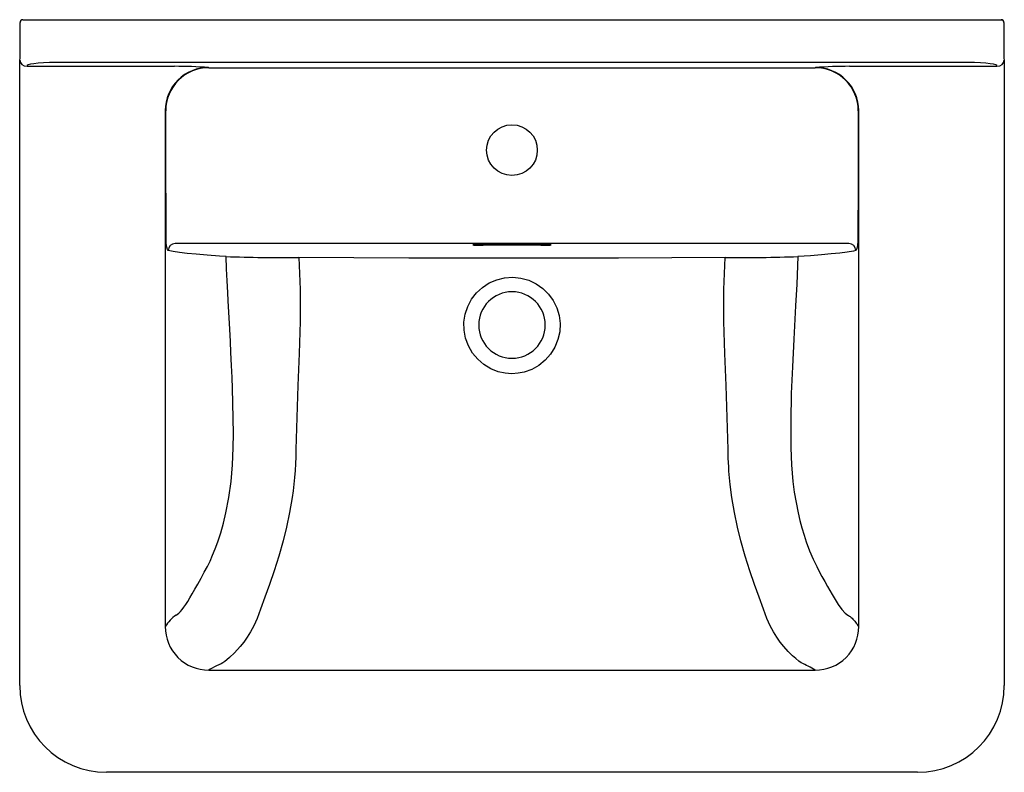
# Model space of a CAD drawing. Header units: metres. Extents: x 576.512 to 577.192, y 178.349 to 178.869.
import ezdxf

# ---------------------------------------------------------------- set-up
doc = ezdxf.new("R2010")
doc.units = ezdxf.units.M
doc.layers.add('sanindusa', color=3, linetype='Continuous')

msp = doc.modelspace()

# ---------------------------------------------------------------- linework, layer by layer
at = {"layer": 'sanindusa'}
for p, q in [((576.51203, 178.84235), (576.51203, 178.86704)), ((576.51403, 178.86904), (576.54202, 178.86904)), ((576.54202, 178.86904), (577.16166, 178.86904)), ((577.16166, 178.86904), (577.18966, 178.86904)), ((577.18966, 178.86904), (577.1908, 178.86904)), ((577.19166, 178.86704), (577.19166, 178.84235)), ((576.51176, 178.841), (576.51203, 178.84235)), ((576.51176, 178.40894), (576.51176, 178.841)), ((577.16166, 178.83951), (576.54202, 178.83951)), ((577.19166, 178.84235), (577.19193, 178.841)), ((577.19193, 178.841), (577.19193, 178.40894)), ((576.51703, 178.83737), (576.51692, 178.83681)), ((576.51692, 178.83681), (576.61863, 178.83681)), ((576.64229, 178.83602), (576.64248, 178.83588)), ((576.64248, 178.83588), (577.0612, 178.83588)), ((577.0612, 178.83588), (577.0614, 178.83602)), ((577.08505, 178.83681), (577.18677, 178.83681)), ((577.18677, 178.83681), (577.18666, 178.83737)), ((576.61236, 178.80624), (576.61236, 178.44965)), ((576.61265, 178.80605), (576.61236, 178.80624)), ((577.09133, 178.80624), (577.09103, 178.80605)), ((577.09133, 178.44965), (577.09133, 178.80624)), ((577.08446, 178.71443), (576.61923, 178.71443)), ((576.83184, 178.71362), (576.87184, 178.71362)), ((576.83184, 178.71362), (576.87184, 178.71362)), ((576.83184, 178.71362), (576.83184, 178.71362)), ((576.87184, 178.71313), (576.83184, 178.71313)), ((576.87184, 178.71362), (576.87184, 178.71362)), ((576.64234, 178.41961), (577.06134, 178.41961)), ((577.13194, 178.34895), (576.57175, 178.34895))]:
    msp.add_line(p, q, dxfattribs=at)
at = {"layer": 'sanindusa', "flags": 128}
for points in [[(576.61286, 178.71925), (576.61283, 178.72925), (576.61274, 178.76924), (576.61265, 178.80605)], [(577.09103, 178.80605), (577.09101, 178.79605), (577.09092, 178.75606), (577.09083, 178.71925)], [(576.61429, 178.70943), (576.61377, 178.71012), (576.61334, 178.71188), (576.61303, 178.7145), (576.61288, 178.71766), (576.61286, 178.71925)], [(577.09083, 178.71925), (577.09075, 178.71598), (577.09052, 178.71309), (577.09015, 178.7109), (577.08968, 178.70966), (577.08939, 178.70943)], [(576.65428, 178.70534), (576.64968, 178.70565), (576.6412, 178.70627), (576.63367, 178.70691), (576.62749, 178.70753), (576.6222, 178.70815), (576.61778, 178.70879), (576.61429, 178.70943)], [(577.08939, 178.70943), (577.08768, 178.70909), (577.08348, 178.70842), (577.07824, 178.70775), (577.07239, 178.70714), (577.06565, 178.70653), (577.05796, 178.70593), (577.04941, 178.70534)], [(576.65929, 178.57314), (576.65936, 178.58303), (576.65929, 178.59339), (576.65907, 178.60423), (576.65877, 178.61407), (576.65848, 178.62185), (576.65811, 178.63018), (576.65769, 178.63905), (576.65729, 178.64674), (576.65682, 178.65529), (576.65618, 178.66699), (576.65575, 178.67477), (576.65544, 178.68051), (576.65504, 178.68858), (576.65465, 178.69685), (576.65428, 178.70534)], [(576.70456, 178.70461), (576.70546, 178.68255), (576.70545, 178.66047), (576.70486, 178.63838), (576.70397, 178.61627), (576.70311, 178.59416), (576.70257, 178.57204)], [(576.99913, 178.70461), (576.9623, 178.70444), (576.92545, 178.70431), (576.88857, 178.70422), (576.85169, 178.7042), (576.8161, 178.70422), (576.7805, 178.7043), (576.74253, 178.70443), (576.70456, 178.70461)], [(577.00112, 178.57204), (577.00058, 178.59416), (576.99971, 178.61627), (576.99883, 178.63838), (576.99823, 178.66047), (576.99823, 178.68255), (576.99912, 178.70461)], [(577.04941, 178.70534), (577.04854, 178.68636), (577.04775, 178.67132), (577.04648, 178.64817), (577.04552, 178.62904), (577.0448, 178.61072), (577.04438, 178.59151), (577.0444, 178.57314)], [(576.85184, 178.62441), (576.84703, 178.62476), (576.84232, 178.62581), (576.83714, 178.62786), (576.83238, 178.63074), (576.82815, 178.6344), (576.82458, 178.6387), (576.82177, 178.64357), (576.81982, 178.64885), (576.81877, 178.65439), (576.81867, 178.66003), (576.81952, 178.6656), (576.8213, 178.67095), (576.82394, 178.67589), (576.82737, 178.68032), (576.83149, 178.68408), (576.83618, 178.68711), (576.84131, 178.68931), (576.84674, 178.69063), (576.85234, 178.69101), (576.85793, 178.69046), (576.86336, 178.68897), (576.86846, 178.68659), (576.87307, 178.68339), (576.87707, 178.67946), (576.88034, 178.67493), (576.88281, 178.66992), (576.8844, 178.66457), (576.88507, 178.65903), (576.8848, 178.65343), (576.88361, 178.64795), (576.8815, 178.64273), (576.87855, 178.63793), (576.87483, 178.63369), (576.87044, 178.63013), (576.86554, 178.62738), (576.86024, 178.62549), (576.85608, 178.62468), (576.85184, 178.62441)], [(576.64138, 178.4912), (576.64324, 178.49493), (576.64506, 178.49901), (576.64684, 178.50343), (576.64856, 178.50818), (576.65059, 178.51449), (576.65246, 178.52117), (576.65416, 178.52823), (576.65625, 178.53893), (576.65781, 178.54999), (576.65883, 178.56139), (576.65929, 178.57314)], [(577.0444, 178.57314), (577.04485, 178.56139), (577.04587, 178.54999), (577.04686, 178.54258), (577.04808, 178.53533), (577.04952, 178.52823), (577.05078, 178.52291), (577.05214, 178.51779), (577.05359, 178.51288), (577.05512, 178.50818), (577.05743, 178.50192), (577.05983, 178.49626), (577.06231, 178.4912)], [(576.70257, 178.57204), (576.70247, 178.56706), (576.70228, 178.56223), (576.70199, 178.55744), (576.70161, 178.55271), (576.70115, 178.54803), (576.70061, 178.5434), (576.69998, 178.53883), (576.69825, 178.52843), (576.69618, 178.51843), (576.69384, 178.50894), (576.69079, 178.49826), (576.68757, 178.48824), (576.68429, 178.47882), (576.6811, 178.46997), (576.67815, 178.46175)], [(577.02553, 178.46175), (577.02259, 178.46997), (577.01939, 178.47882), (577.01612, 178.48824), (577.0129, 178.49826), (577.00985, 178.50894), (577.00751, 178.51843), (577.00544, 178.52843), (577.0037, 178.53883), (577.00255, 178.54784), (577.00172, 178.55706), (577.00153, 178.56), (577.00137, 178.56296), (577.00125, 178.56593), (577.00116, 178.56892), (577.00112, 178.57204)], [(576.6198, 178.45758), (576.62076, 178.45818), (576.62178, 178.45903), (576.62287, 178.46013), (576.62402, 178.46149), (576.62524, 178.4631), (576.62654, 178.46496), (576.62791, 178.46708), (576.62937, 178.46945), (576.63101, 178.47226), (576.6328, 178.47544), (576.63476, 178.47899), (576.63706, 178.48319), (576.63927, 178.48726), (576.64138, 178.4912)], [(577.06231, 178.4912), (577.0641, 178.48783), (577.06598, 178.48437), (577.06793, 178.48081), (577.06979, 178.47742), (577.07141, 178.47449), (577.07292, 178.47184), (577.07432, 178.46945), (577.07714, 178.46496), (577.07966, 178.46149), (577.0819, 178.45903), (577.08388, 178.45758)], [(576.67816, 178.46174), (576.67577, 178.45534), (576.67347, 178.45022), (576.67123, 178.44606), (576.66891, 178.44232), (576.66654, 178.43896), (576.66414, 178.43595), (576.6602, 178.43162), (576.65658, 178.42819), (576.65489, 178.42675), (576.6534, 178.42556), (576.65215, 178.42463)], [(577.05154, 178.42463), (577.0499, 178.42586), (577.0479, 178.4275), (577.04561, 178.42955), (577.04265, 178.43247), (577.03954, 178.43595), (577.03715, 178.43896), (577.03477, 178.44232), (577.03245, 178.44606), (577.03022, 178.45022), (577.02792, 178.45534), (577.02553, 178.46174)], [(577.08388, 178.45758), (577.0844, 178.4573), (577.08494, 178.45694), (577.08551, 178.45652), (577.0861, 178.45603), (577.08672, 178.45548), (577.08734, 178.45485), (577.08797, 178.45416), (577.08862, 178.45338), (577.08917, 178.45267), (577.08962, 178.45208), (577.08996, 178.4516), (577.09021, 178.45124), (577.09038, 178.45099), (577.09073, 178.4505), (577.09104, 178.45006), (577.09133, 178.44965)], [(576.65214, 178.42463), (576.65092, 178.42398), (576.64933, 178.42322), (576.64782, 178.42252), (576.64629, 178.42181), (576.64469, 178.42103), (576.64337, 178.4203), (576.64234, 178.41961)]]:
    msp.add_lwpolyline(points, dxfattribs=at)
at = {"layer": 'sanindusa'}
msp.add_circle((576.85184, 178.77889), 0.0175, dxfattribs=at)
at = {"layer": 'sanindusa', "extrusion": (0, 3.49148e-15, -1)}
msp.add_circle((-576.85184, 178.65804), 0.023, dxfattribs=at)
at = {"layer": 'sanindusa'}
for centre, radius, start, end in [((576.51403, 178.86704), 0.002, 90.00384, 180), ((577.18966, 178.86704), 0.002, 0, 89.99616), ((576.64209, 178.80629), 0.02973, 89.61411, 180.09811), ((576.64246, 178.80608), 0.0298, 89.95276, 180.05494), ((576.61595, 178.40666), 0.43016, 86.48981, 89.64242), ((577.06122, 178.80607), 0.02981, 359.95329, 90.03901), ((577.08775, 178.40616), 0.43066, 90.35941, 93.50835), ((577.0616, 178.80628), 0.02973, 359.90846, 90.37932), ((576.61929, 178.70943), 0.005, 90.72868, 179.96265), ((577.08439, 178.70943), 0.005, 0.03735, 89.27132), ((576.69741, 179.93951), 1.23492, 267.99804, 270.33169), ((577.00508, 180.02129), 1.31669, 269.74078, 271.92949), ((576.63294, 178.4378), 0.02375, 123.58503, 150.06954), ((576.64206, 178.44931), 0.0297, 179.36834, 270.52056), ((577.06162, 178.44932), 0.02971, 269.49887, 0.61224), ((577.0046, 178.32086), 0.11389, 60.121, 65.65892)]:
    msp.add_arc(centre, radius, start, end, dxfattribs=at)
for centre, major_axis, ratio, start_param, end_param in [((576.51676, 178.841), (0.00499, -0.00046), 0.833548, 3.251475, 4.804818), ((576.54202, 178.83733), (0.025, 0), 0.087489, 1.570796, 3.124139), ((577.16166, 178.83733), (0.025, 0), 0.087489, 0.017453, 1.570796), ((577.18693, 178.841), (0.00499, 0.00046), 0.833548, 4.61996, 6.173303), ((576.51693, 178.84187), (0.00099, 0.00496), 0.988241, 3.321828, 3.33776), ((577.18675, 178.84187), (-0.00099, 0.00496), 0.988241, 2.945425, 2.961357), ((576.83184, 178.71338), (0.007, 0), 0.03492, 2.355043, 4.712389), ((576.83184, 178.71338), (0.007, 0), 0.03492, 1.570796, 2.355043), ((576.87184, 178.71338), (0.007, 0), 0.03492, 0.780554, 1.570796), ((576.87184, 178.71338), (0.007, 0), 0.03492, 4.712389, 7.063739), ((576.57176, 178.40896), (0.04244, 0.04244), 0.999746, 2.356347, 3.926839), ((577.13192, 178.40896), (0.04244, -0.04244), 0.999746, 5.497939, 7.068431)]:
    msp.add_ellipse(centre, major_axis=major_axis, ratio=ratio, start_param=start_param, end_param=end_param, dxfattribs=at)

doc.saveas('drawing.dxf')
